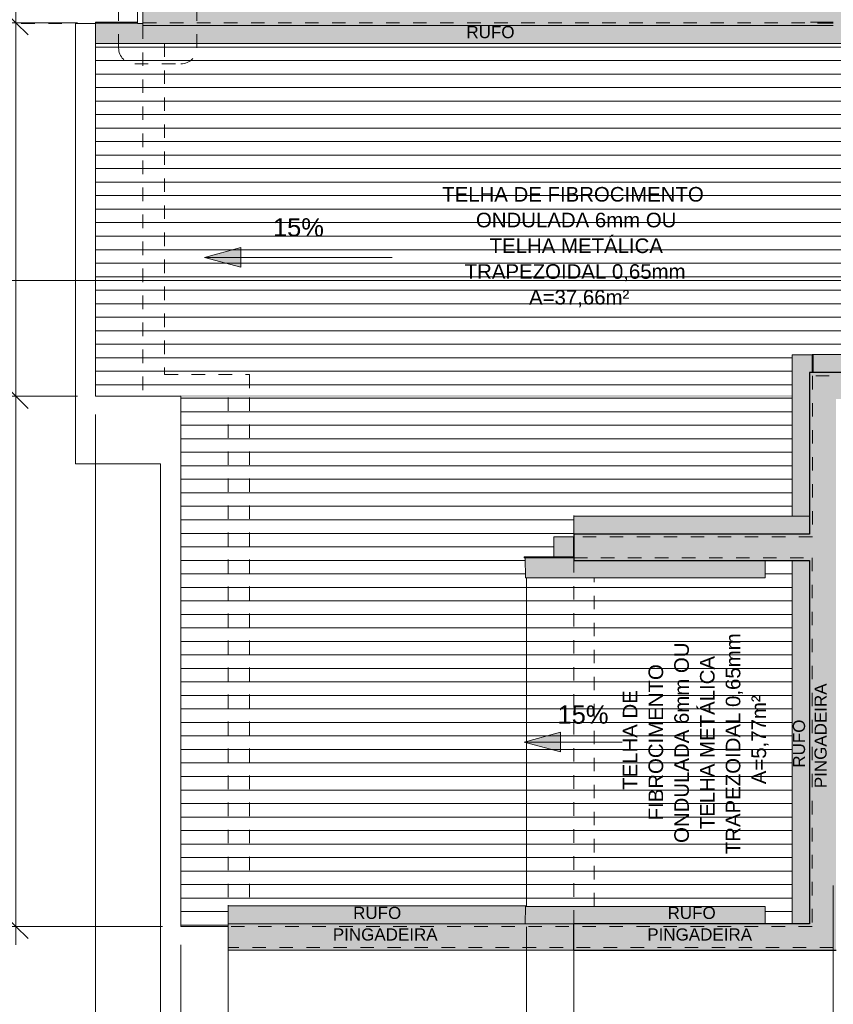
# Model space of a CAD drawing. Header units: metres. Extents: x -15 to 9.9, y -29.4 to -7.5.
# Tile 3 of 59: x -9.2 to -3.2, y -25.7 to -18.4. Entities that reach past the tile are written whole.
import ezdxf

# ---------------------------------------------------------------- set-up
doc = ezdxf.new("R2010")
doc.units = ezdxf.units.M
for name, pattern in [('_Tracejado médio', [0.004, 0.003, -0.001]), ('Projeção', [0.003969, 0.002381, -0.001587]), ('Tracejado 4mm', [0.006, 0.004, -0.002])]:
    doc.linetypes.add(name, pattern=pattern)
for name, color, linetype, lineweight in [('A-ANNO-DIMS', 7, 'Continuous', 9), ('A-ANNO-DIMS-90', 7, 'Continuous', 9), ('A-DETL-GENF', 7, 'Continuous', 5), ('A-FLOR', 7, 'Continuous', 5), ('A-FLOR-OVHD', 7, 'Projeção', 5), ('A-ROOF', 7, 'Continuous', 5), ('A-ROOF-OTLN', 7, 'Continuous', 5), ('A-ROOF-PATT', 7, 'Continuous', 5), ('G-ANNO-DIMS', 7, 'Continuous', 9), ('G-ANNO-TEXT', 7, 'Continuous', 9)]:
    doc.layers.add(name, color=color, linetype=linetype, lineweight=lineweight)
doc.layers.add('A-DETL', color=7, linetype='Continuous', lineweight=5, true_color=0x00a600)
doc.styles.add('Arial', font='arial.ttf', dxfattribs={"height": 0.135})
doc.styles.add('Arial_1', font='arial.ttf', dxfattribs={"height": 0.108})
doc.styles.add('Arial_2', font='arial.ttf', dxfattribs={"height": 0.09})
doc.dimstyles.new('Com_linha__ref__contínua__-_Cor_Vermelha_Arial_1_5mm', dxfattribs={"dimscale": 0.3048, "dimtxt": 0.137735, "dimasz": 0.590551, "dimexe": 0.442913, "dimexo": 0.442913, "dimgap": 0.044291, "dimtad": 1, "dimrnd": 0.01, "dimzin": 0, "dimdsep": 46, "dimtxsty": 'Arial', "dimblk1": 'OBLIQUE', "dimblk2": 'OBLIQUE', "dimsah": 1, "dimcen": 0.09, "dimdle": 0.442913, "dimazin": 0, "dimtfac": 1, "dimtdec": 4, "dimtix": 1, "dimtmove": 0, "dimatfit": 3, "dimfxl": 1, "dimtvp": 1, "dimtolj": 1, "dimtzin": 0, "dimarcsym": 2})
doc.dimstyles.new('Com_linha__ref__contínua__-_Cor_Vermelha_Arial_1_5mm_1', dxfattribs={"dimscale": 0.3048, "dimtxt": 0.137735, "dimasz": 0.590551, "dimexe": 0.442913, "dimexo": 0.442913, "dimgap": 0.044291, "dimtad": 1, "dimrnd": 0.01, "dimzin": 0, "dimdsep": 46, "dimtxsty": 'Arial', "dimblk1": 'OBLIQUE', "dimblk2": 'OBLIQUE', "dimsah": 1, "dimcen": 0.09, "dimdle": 0.442913, "dimazin": 0, "dimtfac": 1, "dimtdec": 4, "dimtix": 1, "dimtmove": 2, "dimatfit": 3, "dimfxl": 1, "dimtvp": 1, "dimtolj": 1, "dimtzin": 0, "dimarcsym": 2})

# ---------------------------------------------------------------- blocks, each defined once
blk = doc.blocks.new('RUFO_1_ - RUFO_1_-1923193-PLANTA DE COBERTURA')
at = {"layer": 'A-ROOF-PATT', "true_color": 0xc0c0c0}
for points in [[(-5.4936, -11.41), (-5.4936, -11.39), (-5.1439, -11.39), (-5.1439, -11.215), (-7.7037, -11.215), (-7.7037, -11.41), (-7.519, -11.41)], [(-0.6436, -15.295), (-0.6436, -11.235), (-0.8436, -11.235), (-0.8436, -15.295), (-0.6636, -15.295)], [(-8.3336, -18.43), (-3.2237, -18.43), (-3.2237, -18.414), (-3.3408, -18.414), (-3.3925, -18.4064), (-3.3829, -18.405), (-3.2237, -18.405), (-3.2237, -18.0851), (-3.3829, -18.0851), (-3.3925, -18.0837), (-3.3408, -18.076), (-3.2237, -18.076), (-3.2237, -18.06), (-8.3336, -18.06), (-8.3336, -18.415)]]:
    blk.add_hatch(color=9, dxfattribs=at).paths.add_polyline_path(points)
at = {"layer": 'A-ROOF'}
for p, q in [((-7.7037, -11.41), (-7.7037, -11.215)), ((-5.1437, -11.215), (-7.7037, -11.215)), ((-0.8436, -11.235), (-0.6436, -11.235)), ((-0.8436, -15.295), (-0.8436, -11.235)), ((-0.6436, -14.3149), (-0.6436, -11.235)), ((-5.4936, -11.41), (-7.7037, -11.41)), ((-8.3336, -18.075), (-8.3336, -18.06)), ((-3.2237, -18.06), (-8.3336, -18.06)), ((-8.3336, -18.43), (-8.3336, -18.415)), ((-3.2237, -18.43), (-8.3336, -18.43))]:
    blk.add_line(p, q, dxfattribs=at)
blk = doc.blocks.new('DIMBLOCK38-PLANTA DE COBERTURA')
at = {"layer": 'A-ANNO-DIMS-90', "color": 242, "true_color": 0xbd2b2e, "transparency": 16777216}
for p, q in [((-8.2037, -28.9326), (-8.2037, -25.5455)), ((-13.9936, -28.9326), (-13.9936, -28.39)), ((-13.9936, -28.9326), (-13.9036, -28.8426)), ((-8.2037, -28.9326), (-8.1137, -28.8426)), ((-14.1286, -28.9326), (-8.2037, -28.9326)), ((-13.9936, -28.9326), (-14.0836, -29.0226)), ((-13.9936, -28.9326), (-13.9936, -29.0676)), ((-8.2037, -28.9326), (-8.2937, -29.0226)), ((-8.2037, -28.9326), (-8.2037, -29.0676))]:
    blk.add_line(p, q, dxfattribs=at)
at = {"layer": 'A-ANNO-DIMS-90', "color": 0, "transparency": 16777216, "insert": (-11.2809, -28.7438), "char_height": 0.135, "width": 0.437362, "attachment_point": 1, "line_spacing_factor": 0.941778, "style": 'Arial'}
blk.add_mtext('5,79', dxfattribs=at)
blk = doc.blocks.new('_Oblique')
at = {"color": 0, "linetype": 'ByBlock', "lineweight": -2}
blk.add_line((-0.5, -0.5), (0.5, 0.5), dxfattribs=at)
blk = doc.blocks.new('DIMBLOCK39-PLANTA DE COBERTURA')
at = {"layer": 'A-ANNO-DIMS-90', "color": 242, "true_color": 0xbd2b2e, "transparency": 16777216}
for p, q in [((-8.2037, -28.9326), (-8.2037, -25.5455)), ((-0.1636, -28.9326), (-0.1636, -28.39)), ((-8.2037, -28.9326), (-8.1137, -28.8426)), ((-0.1636, -28.9326), (-0.0736, -28.8426)), ((-8.2037, -28.9326), (-8.2937, -29.0226)), ((-8.2037, -28.9326), (-0.1636, -28.9326)), ((-8.2037, -28.9326), (-8.2037, -29.0676)), ((-0.1636, -28.9326), (-0.2536, -29.0226)), ((-0.1636, -28.9326), (-0.1636, -29.0676))]:
    blk.add_line(p, q, dxfattribs=at)
at = {"layer": 'A-ANNO-DIMS-90', "color": 0, "transparency": 16777216, "insert": (-3.5412, -28.7438), "char_height": 0.135, "width": 0.437362, "attachment_point": 1, "line_spacing_factor": 0.941778, "style": 'Arial'}
blk.add_mtext('8,04', dxfattribs=at)
blk = doc.blocks.new('DIMBLOCK48-PLANTA DE COBERTURA')
at = {"layer": 'A-ANNO-DIMS-90', "color": 242, "true_color": 0xbd2b2e, "transparency": 16777216}
for p, q in [((-9.2731, -18.275), (-9.2731, -21.175)), ((-9.2731, -18.41), (-9.3631, -18.32)), ((-9.2731, -18.41), (-9.4081, -18.41)), ((-9.2731, -18.41), (-9.1831, -18.5)), ((-9.2731, -18.41), (-8.8186, -18.41)), ((-9.2731, -21.175), (-9.3631, -21.085)), ((-9.2731, -21.175), (-9.4081, -21.175)), ((-9.2731, -21.175), (-9.1831, -21.265)), ((-9.2731, -21.175), (-8.8186, -21.175))]:
    blk.add_line(p, q, dxfattribs=at)
at = {"layer": 'A-ANNO-DIMS-90', "color": 0, "transparency": 16777216, "insert": (-9.4618, -19.9748), "char_height": 0.135, "width": 0.437362, "attachment_point": 1, "rotation": 90, "line_spacing_factor": 0.941778, "style": 'Arial'}
blk.add_mtext('2,77', dxfattribs=at)
blk = doc.blocks.new('DIMBLOCK49-PLANTA DE COBERTURA')
at = {"layer": 'A-ANNO-DIMS-90', "color": 242, "true_color": 0xbd2b2e, "transparency": 16777216}
for p, q in [((-9.2731, -21.175), (-9.3631, -21.085)), ((-9.2731, -21.175), (-9.4081, -21.175)), ((-9.2731, -21.175), (-9.2731, -25.235)), ((-9.2731, -21.175), (-9.1831, -21.265)), ((-9.2731, -21.175), (-8.8186, -21.175)), ((-9.2731, -25.1), (-9.3631, -25.01)), ((-9.2731, -25.1), (-9.4081, -25.1)), ((-9.2731, -25.1), (-9.1831, -25.19)), ((-9.2731, -25.1), (-8.1887, -25.1))]:
    blk.add_line(p, q, dxfattribs=at)
at = {"layer": 'A-ANNO-DIMS-90', "color": 0, "transparency": 16777216, "insert": (-9.4618, -23.3198), "char_height": 0.135, "width": 0.437362, "attachment_point": 1, "rotation": 90, "line_spacing_factor": 0.941778, "style": 'Arial'}
blk.add_mtext('3,93', dxfattribs=at)
blk = doc.blocks.new('DIMBLOCK50-PLANTA DE COBERTURA')
at = {"layer": 'A-ANNO-DIMS-90', "color": 242, "true_color": 0xbd2b2e, "transparency": 16777216}
for p, q in [((-9.6331, -18.275), (-9.6331, -25.235)), ((-9.6331, -18.41), (-9.7231, -18.32)), ((-9.6331, -18.41), (-9.7681, -18.41)), ((-9.6331, -18.41), (-9.5431, -18.5)), ((-9.6331, -18.41), (-8.8186, -18.41)), ((-9.6331, -25.1), (-9.7231, -25.01)), ((-9.6331, -25.1), (-9.7681, -25.1)), ((-9.6331, -25.1), (-9.5431, -25.19)), ((-9.6331, -25.1), (-8.1887, -25.1))]:
    blk.add_line(p, q, dxfattribs=at)
at = {"layer": 'A-ANNO-DIMS-90', "color": 0, "transparency": 16777216, "insert": (-9.8218, -21.9373), "char_height": 0.135, "width": 0.437362, "attachment_point": 1, "rotation": 90, "line_spacing_factor": 0.941778, "style": 'Arial'}
blk.add_mtext('6,69', dxfattribs=at)
blk = doc.blocks.new('DIMBLOCK51-PLANTA DE COBERTURA')
at = {"layer": 'A-ANNO-DIMS-90', "color": 242, "true_color": 0xbd2b2e, "transparency": 16777216}
for p, q in [((-8.0537, -26.0114), (-8.0537, -25.235)), ((-7.7037, -26.0114), (-7.7037, -25.235)), ((-8.0537, -26.0114), (-7.9637, -25.9214)), ((-7.7037, -26.0114), (-7.6137, -25.9214)), ((-8.1887, -26.0114), (-7.7037, -26.0114)), ((-8.0537, -26.0114), (-8.1437, -26.1014)), ((-8.0537, -26.0114), (-8.0537, -26.1464)), ((-7.7037, -26.0114), (-7.7937, -26.1014)), ((-7.7037, -26.0114), (-7.7037, -26.1464))]:
    blk.add_line(p, q, dxfattribs=at)
at = {"layer": 'A-ANNO-DIMS-90', "color": 0, "transparency": 16777216, "insert": (-8.0609, -25.8226), "char_height": 0.135, "width": 0.437362, "attachment_point": 1, "line_spacing_factor": 0.941778, "style": 'Arial'}
blk.add_mtext('0,35', dxfattribs=at)
blk = doc.blocks.new('DIMBLOCK52-PLANTA DE COBERTURA')
at = {"layer": 'A-ANNO-DIMS-90', "color": 242, "true_color": 0xbd2b2e, "transparency": 16777216}
for p, q in [((-5.4936, -26.0114), (-5.4936, -25.1034)), ((-7.7037, -26.0114), (-7.7037, -25.235)), ((-7.7037, -26.0114), (-7.6137, -25.9214)), ((-5.4936, -26.0114), (-5.4036, -25.9214)), ((-7.7037, -26.0114), (-7.7937, -26.1014)), ((-7.7037, -26.0114), (-5.4936, -26.0114)), ((-7.7037, -26.0114), (-7.7037, -26.1464)), ((-5.4936, -26.0114), (-5.5836, -26.1014)), ((-5.4936, -26.0114), (-5.4936, -26.1464))]:
    blk.add_line(p, q, dxfattribs=at)
at = {"layer": 'A-ANNO-DIMS-90', "color": 0, "transparency": 16777216, "insert": (-6.7809, -25.8226), "char_height": 0.135, "width": 0.437362, "attachment_point": 1, "line_spacing_factor": 0.941778, "style": 'Arial'}
blk.add_mtext('2,21', dxfattribs=at)
blk = doc.blocks.new('DIMBLOCK53-PLANTA DE COBERTURA')
at = {"layer": 'A-ANNO-DIMS-90', "color": 242, "true_color": 0xbd2b2e, "transparency": 16777216}
for p, q in [((-5.4936, -26.0114), (-5.4936, -25.1034)), ((-5.1437, -26.0114), (-5.1437, -25.235)), ((-5.4936, -26.0114), (-5.4036, -25.9214)), ((-5.1437, -26.0114), (-5.0537, -25.9214)), ((-5.4936, -26.0114), (-5.5836, -26.1014)), ((-5.4936, -26.0114), (-5.1437, -26.0114)), ((-5.4936, -26.0114), (-5.4936, -26.1464)), ((-5.1437, -26.0114), (-5.2337, -26.1014)), ((-5.1437, -26.0114), (-5.1437, -26.1464))]:
    blk.add_line(p, q, dxfattribs=at)
at = {"layer": 'A-ANNO-DIMS-90', "color": 0, "transparency": 16777216, "insert": (-5.5009, -25.8226), "char_height": 0.135, "width": 0.437362, "attachment_point": 1, "line_spacing_factor": 0.941778, "style": 'Arial'}
blk.add_mtext('0,35', dxfattribs=at)
blk = doc.blocks.new('DIMBLOCK54-PLANTA DE COBERTURA')
at = {"layer": 'A-ANNO-DIMS-90', "color": 242, "true_color": 0xbd2b2e, "transparency": 16777216}
for p, q in [((-3.2237, -26.0114), (-3.2237, -24.7974)), ((-5.1437, -26.0114), (-5.1437, -25.235)), ((-5.1437, -26.0114), (-5.0537, -25.9214)), ((-3.2237, -26.0114), (-3.1337, -25.9214)), ((-5.1437, -26.0114), (-5.2337, -26.1014)), ((-5.1437, -26.0114), (-3.2237, -26.0114)), ((-5.1437, -26.0114), (-5.1437, -26.1464)), ((-3.2237, -26.0114), (-3.3137, -26.1014)), ((-3.2237, -26.0114), (-3.2237, -26.1464))]:
    blk.add_line(p, q, dxfattribs=at)
at = {"layer": 'A-ANNO-DIMS-90', "color": 0, "transparency": 16777216, "insert": (-4.3659, -25.8226), "char_height": 0.135, "width": 0.437362, "attachment_point": 1, "line_spacing_factor": 0.941778, "style": 'Arial'}
blk.add_mtext('1,92', dxfattribs=at)
blk = doc.blocks.new('DIMBLOCK55-PLANTA DE COBERTURA')
at = {"layer": 'A-ANNO-DIMS-90', "color": 242, "true_color": 0xbd2b2e, "transparency": 16777216}
for p, q in [((-3.2237, -26.0114), (-3.2237, -24.7974)), ((-0.8236, -26.0114), (-0.8236, -25.74)), ((-3.2237, -26.0114), (-3.1337, -25.9214)), ((-0.8236, -26.0114), (-0.7336, -25.9214)), ((-3.2237, -26.0114), (-3.3137, -26.1014)), ((-3.2237, -26.0114), (-0.6886, -26.0114)), ((-3.2237, -26.0114), (-3.2237, -26.1464)), ((-0.8236, -26.0114), (-0.9136, -26.1014)), ((-0.8236, -26.0114), (-0.8236, -26.1464))]:
    blk.add_line(p, q, dxfattribs=at)
at = {"layer": 'A-ANNO-DIMS-90', "color": 0, "transparency": 16777216, "insert": (-2.2059, -25.8226), "char_height": 0.135, "width": 0.437362, "attachment_point": 1, "line_spacing_factor": 0.941778, "style": 'Arial'}
blk.add_mtext('2,40', dxfattribs=at)
blk = doc.blocks.new('DIMBLOCK56-PLANTA DE COBERTURA')
at = {"layer": 'A-ANNO-DIMS-90', "color": 242, "true_color": 0xbd2b2e, "transparency": 16777216}
for p, q in [((-8.0537, -26.2114), (-8.0537, -25.235)), ((-5.1437, -26.2114), (-5.1437, -25.235)), ((-8.0537, -26.2114), (-7.9637, -26.1214)), ((-5.1437, -26.2114), (-5.0537, -26.1214)), ((-8.1887, -26.2114), (-5.1437, -26.2114)), ((-8.0537, -26.2114), (-8.1437, -26.3014)), ((-8.0537, -26.2114), (-8.0537, -26.3464)), ((-5.1437, -26.2114), (-5.2337, -26.3014)), ((-5.1437, -26.2114), (-5.1437, -26.3464))]:
    blk.add_line(p, q, dxfattribs=at)
at = {"layer": 'A-ANNO-DIMS-90', "color": 0, "transparency": 16777216, "insert": (-6.7809, -26.0226), "char_height": 0.135, "width": 0.437362, "attachment_point": 1, "line_spacing_factor": 0.941778, "style": 'Arial'}
blk.add_mtext('2,91', dxfattribs=at)
blk = doc.blocks.new('DIMBLOCK57-PLANTA DE COBERTURA')
at = {"layer": 'A-ANNO-DIMS-90', "color": 242, "true_color": 0xbd2b2e, "transparency": 16777216}
for p, q in [((-3.2237, -26.2114), (-3.2237, -25.1034)), ((-5.1437, -26.2114), (-5.1437, -25.235)), ((-5.1437, -26.2114), (-5.0537, -26.1214)), ((-3.2237, -26.2114), (-3.1337, -26.1214)), ((-5.1437, -26.2114), (-5.2337, -26.3014)), ((-5.1437, -26.2114), (-3.2237, -26.2114)), ((-5.1437, -26.2114), (-5.1437, -26.3464)), ((-3.2237, -26.2114), (-3.3137, -26.3014)), ((-3.2237, -26.2114), (-3.2237, -26.3464))]:
    blk.add_line(p, q, dxfattribs=at)
at = {"layer": 'A-ANNO-DIMS-90', "color": 0, "transparency": 16777216, "insert": (-4.3659, -26.0226), "char_height": 0.135, "width": 0.437362, "attachment_point": 1, "line_spacing_factor": 0.941778, "style": 'Arial'}
blk.add_mtext('1,92', dxfattribs=at)
blk = doc.blocks.new('DIMBLOCK58-PLANTA DE COBERTURA')
at = {"layer": 'A-ANNO-DIMS-90', "color": 242, "true_color": 0xbd2b2e, "transparency": 16777216}
for p, q in [((-3.2237, -26.2114), (-3.2237, -25.1034)), ((-0.6636, -26.2114), (-0.6636, -25.39)), ((-3.2237, -26.2114), (-3.1337, -26.1214)), ((-0.6636, -26.2114), (-0.5736, -26.1214)), ((-3.2237, -26.2114), (-3.3137, -26.3014)), ((-3.2237, -26.2114), (-0.5286, -26.2114)), ((-3.2237, -26.2114), (-3.2237, -26.3464)), ((-0.6636, -26.2114), (-0.7536, -26.3014)), ((-0.6636, -26.2114), (-0.6636, -26.3464))]:
    blk.add_line(p, q, dxfattribs=at)
at = {"layer": 'A-ANNO-DIMS-90', "color": 0, "transparency": 16777216, "insert": (-2.1259, -26.0226), "char_height": 0.135, "width": 0.437362, "attachment_point": 1, "line_spacing_factor": 0.941778, "style": 'Arial'}
blk.add_mtext('2,56', dxfattribs=at)
blk = doc.blocks.new('DIMBLOCK59-PLANTA DE COBERTURA')
at = {"layer": 'A-ANNO-DIMS-90', "color": 242, "true_color": 0xbd2b2e, "transparency": 16777216}
for p, q in [((-8.6836, -26.4114), (-8.6836, -21.31)), ((-8.0537, -26.4114), (-8.0537, -25.235)), ((-8.6836, -26.4114), (-8.5936, -26.3214)), ((-8.0537, -26.4114), (-7.9637, -26.3214)), ((-8.8186, -26.4114), (-8.0537, -26.4114)), ((-8.6836, -26.4114), (-8.7736, -26.5014)), ((-8.6836, -26.4114), (-8.6836, -26.5464)), ((-8.0537, -26.4114), (-8.1437, -26.5014)), ((-8.0537, -26.4114), (-8.0537, -26.5464))]:
    blk.add_line(p, q, dxfattribs=at)
at = {"layer": 'A-ANNO-DIMS-90', "color": 0, "transparency": 16777216, "insert": (-8.5509, -26.2226), "char_height": 0.135, "width": 0.437362, "attachment_point": 1, "line_spacing_factor": 0.941778, "style": 'Arial'}
blk.add_mtext('0,63', dxfattribs=at)
blk = doc.blocks.new('DIMBLOCK60-PLANTA DE COBERTURA')
at = {"layer": 'A-ANNO-DIMS-90', "color": 242, "true_color": 0xbd2b2e, "transparency": 16777216}
for p, q in [((-0.6636, -26.4114), (-0.6636, -24.9202)), ((-8.0537, -26.4114), (-8.0537, -25.235)), ((-8.0537, -26.4114), (-7.9637, -26.3214)), ((-0.6636, -26.4114), (-0.5736, -26.3214)), ((-8.0537, -26.4114), (-8.1437, -26.5014)), ((-8.0537, -26.4114), (-0.6636, -26.4114)), ((-8.0537, -26.4114), (-8.0537, -26.5464)), ((-0.6636, -26.4114), (-0.7536, -26.5014)), ((-0.6636, -26.4114), (-0.6636, -26.5464))]:
    blk.add_line(p, q, dxfattribs=at)
at = {"layer": 'A-ANNO-DIMS-90', "color": 0, "transparency": 16777216, "insert": (-4.5409, -26.2226), "char_height": 0.135, "width": 0.437362, "attachment_point": 1, "line_spacing_factor": 0.941778, "style": 'Arial'}
blk.add_mtext('7,39', dxfattribs=at)
blk = doc.blocks.new('DIMBLOCK62-PLANTA DE COBERTURA')
at = {"layer": 'A-ANNO-DIMS-90', "color": 242, "true_color": 0xbd2b2e, "transparency": 16777216}
for p, q in [((-8.6836, -26.6114), (-8.6836, -21.31)), ((-13.9936, -26.6114), (-13.9936, -26.4764)), ((-13.9936, -26.6114), (-13.9036, -26.5214)), ((-8.6836, -26.6114), (-8.5936, -26.5214)), ((-14.1286, -26.6114), (-8.6836, -26.6114)), ((-13.9936, -26.6114), (-14.0836, -26.7014)), ((-13.9936, -26.6114), (-13.9936, -26.6191)), ((-8.6836, -26.6114), (-8.7736, -26.7014)), ((-8.6836, -26.6114), (-8.6836, -26.7464))]:
    blk.add_line(p, q, dxfattribs=at)
at = {"layer": 'A-ANNO-DIMS-90', "color": 0, "transparency": 16777216, "insert": (-11.5208, -26.4226), "char_height": 0.135, "width": 0.437362, "attachment_point": 1, "line_spacing_factor": 0.941778, "style": 'Arial'}
blk.add_mtext('5,31', dxfattribs=at)
blk = doc.blocks.new('DIMBLOCK63-PLANTA DE COBERTURA')
at = {"layer": 'A-ANNO-DIMS-90', "color": 242, "true_color": 0xbd2b2e, "transparency": 16777216}
for p, q in [((-8.6836, -26.6114), (-8.6836, -21.31)), ((0.5064, -26.6114), (0.5064, -22.81)), ((-8.6836, -26.6114), (-8.5936, -26.5214)), ((0.5064, -26.6114), (0.5964, -26.5214)), ((-8.6836, -26.6114), (-8.7736, -26.7014)), ((-8.6836, -26.6114), (0.5064, -26.6114)), ((-8.6836, -26.6114), (-8.6836, -26.7464)), ((0.5064, -26.6114), (0.4164, -26.7014)), ((0.5064, -26.6114), (0.5064, -26.7464))]:
    blk.add_line(p, q, dxfattribs=at)
at = {"layer": 'A-ANNO-DIMS-90', "color": 0, "transparency": 16777216, "insert": (-4.2708, -26.4226), "char_height": 0.135, "width": 0.437362, "attachment_point": 1, "line_spacing_factor": 0.941778, "style": 'Arial'}
blk.add_mtext('9,19', dxfattribs=at)

msp = doc.modelspace()

# ---------------------------------------------------------------- hatches: boundary and pattern name
at = {"layer": 'A-DETL-GENF', "true_color": 0xc0c0c0}
for points in [[(-3.8852, -25.275), (-3.2037, -25.275), (-3.2037, -21.195), (0.5264, -21.195), (0.5264, -18.415), (0.5063, -18.415), (0.5063, -18.075), (0.5264, -18.075), (0.5264, -15.295), (-3.2037, -15.295), (-3.2037, -11.215), (-5.1437, -11.215), (-5.1437, -11.41), (-3.3987, -11.41), (-3.3987, -14.0999), (-5.1437, -14.0999), (-5.1437, -14.2949), (-3.3987, -14.2949), (-3.3987, -15.49), (0.3314, -15.49), (0.3314, -18.06), (-3.2237, -18.06), (-3.2237, -18.43), (0.3314, -18.43), (0.3314, -21), (-3.3987, -21), (-3.3987, -22.1951), (-5.1437, -22.1951), (-5.1437, -22.3901), (-3.3987, -22.3901), (-3.3987, -25.08), (-5.1437, -25.08), (-5.1437, -25.275)], [(-7.7037, -25.275), (-5.1437, -25.275), (-5.1437, -25.08), (-7.7037, -25.08), (-7.7037, -25.1)]]:
    msp.add_hatch(color=9, dxfattribs=at).paths.add_polyline_path(points)
at = {"layer": 'A-DETL-GENF', "true_color": 0xff8040}
h = msp.add_hatch(dxfattribs=at)
h.set_pattern_fill('FP_9', color=11, style=0, pattern_type=2)
h.set_pattern_definition([(45, (0, 0), (-0.0954594, 0.0954594), [])])
h.paths.add_polyline_path([(-8.3336, -18.415), (-8.3336, -18.075), (-8.3744, -18.076), (-8.3744, -18.415)])
at = {"layer": 'A-DETL-GENF', "true_color": 0xffffff}
msp.add_hatch(color=7, dxfattribs=at).paths.add_polyline_path([(-3.8852, -21.1836), (-3.5273, -21.1836), (-3.5273, -21.165), (-8.0537, -21.165), (-8.0529, -21.1836), (-4.6715, -21.1836)])
at = {"layer": 'A-ROOF-PATT', "true_color": 0x919191}
h = msp.add_hatch(color=252, dxfattribs=at)
h.paths.add_polyline_path([(-8.3744, -18.4064), (-8.3744, -18.405), (-8.6836, -18.405), (-8.6836, -18.4064), (-8.6033, -18.4064)])
h.paths.add_polyline_path([(-3.2237, -18.4064), (-3.2237, -18.405), (-3.3829, -18.405), (-3.3925, -18.4064)])
h = msp.add_hatch(color=252, dxfattribs=at)
h.paths.add_polyline_path([(-3.2237, -18.414), (-3.2237, -18.4064), (-3.3925, -18.4064), (-3.3408, -18.414)])
h.paths.add_polyline_path([(-8.6827, -18.414), (-8.3744, -18.414), (-8.3744, -18.4064), (-8.6836, -18.4064), (-8.6836, -18.414)])
for points in [[(-8.6836, -18.5629), (0.3314, -18.5629), (0.3314, -18.43), (-8.3336, -18.43), (-8.3336, -18.415), (-8.6836, -18.414)], [(-8.6479, -18.5669), (0.2028, -18.5669), (0.2028, -18.5649), (0.3314, -18.5649), (0.3314, -18.5629), (-8.6836, -18.5629), (-8.6836, -18.5669)], [(-3.3987, -22.0603), (-3.3987, -21), (-3.3807, -21), (-3.3807, -20.868), (-3.5273, -20.868), (-3.5273, -22.0603), (-3.492, -22.0603)], [(-3.3807, -21), (-3.373, -21), (-3.373, -20.868), (-3.3807, -20.868)], [(-3.1603, -20.8672), (0.3314, -20.8672), (0.3314, -20.8652), (0.2028, -20.8652), (0.2028, -20.8632), (-3.3787, -20.8632), (-3.3787, -20.8672), (-3.2037, -20.8672)], [(-3.3716, -21), (-3.3716, -20.868), (-3.373, -20.868), (-3.373, -21)], [(-3.1657, -21), (0.3314, -21), (0.3314, -20.8672), (-3.3716, -20.868), (-3.3716, -21), (-3.2037, -21)], [(-4.8843, -22.0623), (-3.3987, -22.0623), (-3.3987, -22.0603), (-3.5273, -22.0603), (-3.5273, -22.0583), (-5.1437, -22.0583), (-5.1437, -22.0623)], [(-5.1097, -22.1951), (-3.3987, -22.1951), (-3.3987, -22.0623), (-5.1437, -22.0623), (-5.1437, -22.1951)], [(-5.2923, -22.3631), (-5.1457, -22.3631), (-5.1457, -22.2151), (-5.2923, -22.2151)], [(-5.1437, -22.3631), (-5.1437, -22.2151), (-5.1457, -22.2151), (-5.1457, -22.3631)], [(-5.5128, -22.3645), (-5.1437, -22.3645), (-5.1437, -22.3631), (-5.5126, -22.3631)], [(-5.283, -22.3721), (-5.1437, -22.3721), (-5.1437, -22.3645), (-5.5128, -22.3645), (-5.5117, -22.3721), (-5.4579, -22.3721)], [(-5.501, -22.5188), (-3.7283, -22.5188), (-3.7283, -22.3901), (-5.1437, -22.3901), (-5.1437, -22.3721), (-5.5042, -22.3721), (-5.5029, -22.4315)], [(-3.3987, -25.08), (-3.3987, -22.3901), (-3.5273, -22.3901), (-3.5273, -25.08)], [(-5.5042, -24.9472), (-5.4936, -24.9472), (-5.4936, -24.9432), (-7.7037, -24.9432), (-7.7037, -24.9472), (-7.3002, -24.9472)], [(-7.7037, -25.08), (-5.5038, -25.08), (-5.501, -24.9514), (-5.4936, -24.9514), (-5.4936, -24.9472), (-7.7037, -24.9472)], [(-5.4936, -25.08), (-3.7283, -25.08), (-3.7283, -24.9514), (-5.501, -24.9514), (-5.5038, -25.08)]]:
    msp.add_hatch(color=252, dxfattribs=at).paths.add_polyline_path(points)
at = {"layer": 'A-ROOF-PATT', "true_color": 0x787878}
h = msp.add_hatch(dxfattribs=at)
h.set_pattern_fill('FP_6', color=8, style=0, pattern_type=2)
h.set_pattern_definition([(0, (-0.21531, -36.49), (0, 0.1), [])])
h.paths.add_polyline_path([(-8.6033, -21.175), (-8.0537, -21.175), (-8.0537, -21.165), (-3.5273, -21.165), (-3.5273, -20.868), (-3.3787, -20.8672), (-3.3787, -20.8632), (0.2028, -20.8632), (0.2028, -18.5669), (-8.6836, -18.5669), (-8.6836, -21.175)])
h = msp.add_hatch(dxfattribs=at)
h.set_pattern_fill('FP_5', color=8, style=0, pattern_type=2)
h.set_pattern_definition([(0, (-0.21539, -36.49), (0, 0.1), [])])
h.paths.add_polyline_path([(-7.7037, -25.1), (-7.7037, -24.9432), (-5.4936, -24.9432), (-5.4936, -22.5188), (-5.501, -22.5188), (-5.5042, -22.3721), (-5.5117, -22.3721), (-5.5126, -22.3631), (-5.2923, -22.3631), (-5.2923, -22.2151), (-5.1437, -22.2151), (-5.1437, -22.0583), (-3.5273, -22.0583), (-3.5273, -21.1836), (-8.0537, -21.1836), (-8.0537, -25.1)])
h = msp.add_hatch(dxfattribs=at)
h.set_pattern_fill('FP_8', color=8, style=0, pattern_type=2)
h.set_pattern_definition([(0, (-0.42384, -36.49), (0, 0.1), [])])
h.paths.add_polyline_path([(-3.5273, -25.08), (-3.5273, -22.3901), (-3.7283, -22.3901), (-3.7283, -22.5188), (-5.4936, -22.5188), (-5.4936, -24.9514), (-3.7283, -24.9514), (-3.7283, -25.08)])
at = {"layer": 'G-ANNO-DIMS'}
for points in [[(-7.8783, -20.1469), (-7.6083, -20.2192), (-7.6083, -20.0745)], [(-5.5128, -23.735), (-5.2428, -23.8073), (-5.2428, -23.6626)]]:
    msp.add_hatch(color=256, dxfattribs=at).paths.add_polyline_path(points)

# ---------------------------------------------------------------- linework, layer by layer
at = {"layer": 'A-DETL', "color": 30, "linetype": '_Tracejado médio', "lineweight": 9, "true_color": 0xff8000}
for p, q in [((-8.5136, -17.895), (-8.5136, -18.595)), ((-7.9336, -18.595), (-7.9336, -17.895)), ((-8.3936, -18.715), (-8.0536, -18.715))]:
    msp.add_line(p, q, dxfattribs=at)
at = {"layer": 'A-DETL', "color": 30, "true_color": 0xff8000}
for p, q in [((-8.3744, -18.075), (-8.3744, -18.415)), ((-8.3336, -18.415), (-8.3336, -18.075)), ((-8.3744, -18.415), (-8.3336, -18.415)), ((-10.0506, -20.3182), (0.1294, -20.3182))]:
    msp.add_line(p, q, dxfattribs=at)
at = {"layer": 'A-DETL', "color": 7, "linetype": 'Tracejado 4mm'}
for p, q in [((-8.3336, -18.41), (0.3514, -18.41)), ((0.3464, -21.0251), (-3.3787, -21.0251)), ((-3.3787, -21.0251), (-3.3787, -22.2151)), ((-3.3787, -22.2151), (-5.1366, -22.2151)), ((-5.1437, -22.3701), (-3.3807, -22.3701)), ((-3.3807, -22.3701), (-3.3807, -25.1)), ((-3.3807, -25.1), (-7.7037, -25.1)), ((-3.2237, -25.255), (-7.7037, -25.255))]:
    msp.add_line(p, q, dxfattribs=at)
at = {"layer": 'A-DETL', "color": 7, "lineweight": 30}
for p, q in [((0.3314, -21), (-3.3987, -21)), ((-3.3987, -21), (-3.3987, -22.1951)), ((-3.3987, -22.1951), (-5.1437, -22.1951)), ((-5.1437, -22.1951), (-5.1437, -22.3901)), ((-5.1437, -22.3901), (-3.3987, -22.3901)), ((-3.3987, -22.3901), (-3.3987, -25.08)), ((-3.3987, -25.08), (-5.1437, -25.08)), ((-5.1437, -25.275), (-5.1437, -25.08)), ((-5.1437, -25.275), (-3.2037, -25.275))]:
    msp.add_line(p, q, dxfattribs=at)
at = {"layer": 'A-DETL', "color": 7}
for p, q in [((-8.0537, -21.175), (-8.0537, -21.1836)), ((-3.5273, -21.1836), (-3.5273, -21.165))]:
    msp.add_line(p, q, dxfattribs=at)
at = {"layer": 'A-DETL', "color": 7, "lineweight": 9}
for p, q in [((-5.1437, -25.08), (-7.7037, -25.08)), ((-7.7037, -25.08), (-7.7037, -25.275)), ((-7.7037, -25.275), (-5.1437, -25.275))]:
    msp.add_line(p, q, dxfattribs=at)
at = {"layer": 'A-DETL', "color": 30, "linetype": '_Tracejado médio', "lineweight": 9, "true_color": 0xff8000}
for centre, start, end in [((-8.3936, -18.595), 180, 270), ((-8.0536, -18.595), 270, 0)]:
    msp.add_arc(centre, 0.12, start, end, dxfattribs=at)
at = {"layer": 'A-FLOR', "color": 253, "true_color": 0xa3a3a3}
for p, q in [((-8.6836, -18.415), (-8.8336, -18.415)), ((-8.8336, -18.415), (-8.8336, -21.675)), ((-8.8336, -21.675), (-8.2037, -21.675)), ((-8.2037, -21.675), (-8.2037, -25.755))]:
    msp.add_line(p, q, dxfattribs=at)
at = {"layer": 'A-FLOR-OVHD'}
for p, q in [((-13.8336, -18.415), (-8.8336, -18.415)), ((-8.3336, -18.43), (-8.3336, -21.175)), ((-8.1736, -18.5629), (-8.1736, -21.015)), ((-8.1736, -21.015), (-7.5437, -21.015)), ((-7.5437, -21.015), (-7.5437, -21.165)), ((-7.7037, -21.1836), (-7.7037, -25.08)), ((-7.5437, -21.1836), (-7.5437, -24.9472)), ((-5.1437, -25.08), (-5.1437, -22.3901)), ((-4.9937, -24.9514), (-4.9937, -22.5188))]:
    msp.add_line(p, q, dxfattribs=at)
at = {"layer": 'A-ROOF'}
for p, q in [((-8.6836, -18.5669), (-8.6836, -21.175)), ((-8.6836, -21.175), (-8.0537, -21.175)), ((-8.0537, -21.1836), (-8.0537, -25.1)), ((-5.4936, -22.5188), (-5.4936, -24.9514)), ((-8.0537, -25.1), (-7.7037, -25.1))]:
    msp.add_line(p, q, dxfattribs=at)
at = {"layer": 'A-ROOF-OTLN'}
for p, q in [((-8.6836, -18.5669), (-8.6836, -18.405)), ((-8.6836, -18.405), (-8.3744, -18.405)), ((-8.6836, -18.4064), (-8.3744, -18.4064)), ((-8.6836, -18.414), (-8.3744, -18.414)), ((-3.3925, -18.4064), (-3.2237, -18.4064)), ((-3.3829, -18.405), (-3.2237, -18.405)), ((-3.3408, -18.414), (-3.2237, -18.414)), ((-8.6836, -18.5629), (0.3314, -18.5629)), ((-3.5273, -20.868), (-3.3716, -20.868)), ((-3.5273, -20.868), (-3.5273, -21.165)), ((-3.3807, -20.868), (-3.3807, -21)), ((-3.3787, -20.8672), (-3.3787, -20.8632)), ((0.3314, -20.8672), (-3.3787, -20.8672)), ((-3.373, -20.868), (-3.373, -21)), ((-3.3716, -20.868), (-3.3716, -21)), ((-3.5273, -21.1836), (-3.5273, -22.0603)), ((-5.1437, -22.1951), (-5.1437, -22.0583)), ((-3.3987, -22.0623), (-5.1437, -22.0623)), ((-5.2923, -22.2151), (-5.1437, -22.2151)), ((-5.2923, -22.2151), (-5.2923, -22.3631)), ((-5.1457, -22.2151), (-5.1457, -22.3631)), ((-5.5128, -22.3645), (-5.5126, -22.3631)), ((-5.5117, -22.3721), (-5.5128, -22.3645)), ((-5.5128, -22.3645), (-5.1437, -22.3645)), ((-5.5126, -22.3631), (-5.1437, -22.3631)), ((-5.5117, -22.3721), (-5.1437, -22.3721)), ((-5.501, -22.5188), (-5.5042, -22.3721)), ((-3.7283, -22.3901), (-3.7283, -22.5188)), ((-3.5273, -22.3901), (-3.5273, -25.08)), ((-5.501, -22.5188), (-3.7283, -22.5188)), ((-7.7037, -25.08), (-7.7037, -24.9432)), ((-5.4936, -24.9472), (-7.7037, -24.9472)), ((-5.5038, -25.08), (-5.501, -24.9514)), ((-3.7283, -24.9514), (-5.501, -24.9514)), ((-3.7283, -24.9514), (-3.7283, -25.08))]:
    msp.add_line(p, q, dxfattribs=at)
at = {"layer": 'G-ANNO-DIMS'}
for p, q in [((-7.6083, -20.0745), (-7.8783, -20.1469)), ((-7.6083, -20.2192), (-7.6083, -20.0745)), ((-7.8783, -20.1469), (-7.6083, -20.2192)), ((-6.4886, -20.1469), (-7.8783, -20.1469)), ((-5.2428, -23.6626), (-5.5128, -23.735)), ((-5.2428, -23.8073), (-5.2428, -23.6626)), ((-5.5128, -23.735), (-5.2428, -23.8073)), ((-4.7853, -23.735), (-5.5128, -23.735))]:
    msp.add_line(p, q, dxfattribs=at)

# ---------------------------------------------------------------- block references
at = {"layer": 'A-ROOF'}
msp.add_blockref('RUFO_1_ - RUFO_1_-1923193-PLANTA DE COBERTURA', (0, 0), dxfattribs=at)

# ---------------------------------------------------------------- texts
at = {"layer": 'G-ANNO-DIMS', "char_height": 0.135, "width": 0.451209, "attachment_point": 1, "line_spacing_factor": 0.941778, "style": 'Arial'}
for insert in [(-7.3714, -19.8573), (-5.2649, -23.4641)]:
    msp.add_mtext('15%', dxfattribs=dict(at, insert=insert))
at = {"layer": 'G-ANNO-TEXT', "attachment_point": 1}
for s, insert, char_height, width, style in [('RUFO', (-5.9393, -18.4343), 0.09, 0.418481, 'Arial_2'), ('TELHA DE FIBROCIMENTO ', (-6.1186, -19.626), 0.108, 2.525316, 'Arial_1'), ('ONDULADA 6mm OU ', (-5.8686, -19.8165), 0.108, 1.969746, 'Arial_1'), ('TELHA METÁLICA ', (-5.7674, -20.007), 0.108, 1.717215, 'Arial_1'), ('TRAPEZOIDAL 0,65mm', (-5.9519, -20.1975), 0.108, 2.11405, 'Arial_1'), ('A=37,66m²', (-5.4757, -20.388), 0.108, 0.95962, 'Arial_1'), ('RUFO', (-6.7777, -24.9543), 0.09, 0.418481, 'Arial_2'), ('RUFO', (-4.4503, -24.9543), 0.09, 0.418481, 'Arial_2'), ('PINGADEIRA', (-6.928, -25.1143), 0.09, 0.909114, 'Arial_2'), ('PINGADEIRA', (-4.6005, -25.1143), 0.09, 0.909114, 'Arial_2')]:
    msp.add_mtext(s, dxfattribs=dict(at, insert=insert, char_height=char_height, width=width, style=style))
at = {"layer": 'G-ANNO-TEXT', "attachment_point": 1, "rotation": 90}
for s, insert, char_height, width, style in [('TRAPEZOIDAL 0,65mm', (-4.0198, -24.5651), 0.108, 2.11405, 'Arial_1'), ('ONDULADA 6mm OU ', (-4.4008, -24.4818), 0.108, 1.969746, 'Arial_1'), ('TELHA METÁLICA ', (-4.2103, -24.3806), 0.108, 1.717215, 'Arial_1'), ('FIBROCIMENTO ', (-4.5913, -24.3151), 0.108, 1.565696, 'Arial_1'), ('PINGADEIRA', (-3.3628, -24.0764), 0.09, 0.909114, 'Arial_2'), ('TELHA DE ', (-4.7818, -24.0889), 0.108, 1.010126, 'Arial_1'), ('A=5,77m²', (-3.8293, -24.0472), 0.108, 0.851392, 'Arial_1'), ('RUFO', (-3.5228, -23.9246), 0.09, 0.418481, 'Arial_2')]:
    msp.add_mtext(s, dxfattribs=dict(at, insert=insert, char_height=char_height, width=width, style=style))

# ---------------------------------------------------------------- dimensions: what is measured, and where the dimension line sits
at = {"layer": 'A-ANNO-DIMS', "color": 242, "true_color": 0xbd2b2e}
for base, p1, p2, override, picture, middle in [((-9.6331, -25.1), (-8.6836, -18.41), (-8.0537, -25.1), {"dimpost": '<>', "dimfxl": 6.719589}, 'DIMBLOCK50-PLANTA DE COBERTURA', (-9.7155, -21.755)), ((-9.2730638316, -21.1750415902), (-8.6835881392, -18.4100415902), (-8.6835881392, -21.1750415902), {"dimpost": '<>', "dimfxl": 2.765}, 'DIMBLOCK48-PLANTA DE COBERTURA', (-9.3543400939, -19.7925415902)), ((-9.2730638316, -25.1000415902), (-8.6835881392, -21.1750415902), (-8.0536881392, -25.1000415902), {"dimpost": '<>', "dimfxl": 3.975223}, 'DIMBLOCK49-PLANTA DE COBERTURA', (-9.355537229, -23.1375415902))]:
    dim = msp.add_linear_dim(base=base, p1=p1, p2=p2, angle=90, dimstyle='Com_linha__ref__contínua__-_Cor_Vermelha_Arial_1_5mm', override=override, dxfattribs=at)
    dim.commit()
    dim.dimension.update_dxf_attribs({"geometry": picture, "text_midpoint": middle})
for base, p1, p2, override, picture, middle in [((-8.6836, -26.6114), (-13.9936, -26.4841), (-8.6836, -21.175), {"dimpost": '<>', "dimfxl": 7.508796}, 'DIMBLOCK62-PLANTA DE COBERTURA', (-11.3386, -26.5289)), ((-8.0537, -26.4114), (-8.6836, -21.175), (-8.0537, -25.1), {"dimpost": '<>', "dimfxl": 3.975223}, 'DIMBLOCK59-PLANTA DE COBERTURA', (-8.3686, -26.3289)), ((0.5064, -26.6114), (-8.6836, -21.175), (0.5064, -22.675), {"dimpost": '<>', "dimfxl": 9.311611}, 'DIMBLOCK63-PLANTA DE COBERTURA', (-4.0886, -26.5289)), ((-3.2237, -26.0114), (-5.1437, -25.1), (-3.2237, -24.6624), {"dimpost": '<>', "dimfxl": 1.96924}, 'DIMBLOCK54-PLANTA DE COBERTURA', (-4.1837, -25.9289)), ((-0.8236, -26.0114), (-3.2237, -24.6624), (-0.8236, -25.605), {"dimpost": '<>', "dimfxl": 2.578566}, 'DIMBLOCK55-PLANTA DE COBERTURA', (-2.0236, -25.9289)), ((-0.6636, -26.4114), (-8.0537, -25.1), (-0.6636, -24.7852), {"dimpost": '<>', "dimfxl": 7.396802}, 'DIMBLOCK60-PLANTA DE COBERTURA', (-4.3586, -26.3289)), ((-5.4936, -26.0114), (-7.7037, -25.1), (-5.4936, -24.9684), {"dimpost": '<>', "dimfxl": 2.214015}, 'DIMBLOCK52-PLANTA DE COBERTURA', (-6.5986, -25.9301)), ((-5.1437, -26.0114), (-5.4936, -24.9684), (-5.1437, -25.1), {"dimpost": '<>', "dimfxl": 0.373834}, 'DIMBLOCK53-PLANTA DE COBERTURA', (-5.3186, -25.9289)), ((-3.2237, -26.2114), (-5.1437, -25.1), (-3.2237, -24.9684), {"dimpost": '<>', "dimfxl": 1.924506}, 'DIMBLOCK57-PLANTA DE COBERTURA', (-4.1837, -26.1289)), ((-0.6636, -26.2114), (-3.2237, -24.9684), (-0.6636, -25.255), {"dimpost": '<>', "dimfxl": 2.576094}, 'DIMBLOCK58-PLANTA DE COBERTURA', (-1.9436, -26.1289)), ((-7.7037, -26.0114), (-8.0537, -25.1), (-7.7037, -25.1), {"dimpost": '<>', "dimfxl": 0.35}, 'DIMBLOCK51-PLANTA DE COBERTURA', (-7.8787, -25.9289)), ((-5.1437, -26.2114), (-8.0537, -25.1), (-5.1437, -25.1), {"dimpost": '<>', "dimfxl": 2.91}, 'DIMBLOCK56-PLANTA DE COBERTURA', (-6.5987, -26.1289)), ((-8.2037, -28.9326), (-13.9936, -28.255), (-8.2037, -25.4105), {"dimpost": '<>', "dimfxl": 6.45093}, 'DIMBLOCK38-PLANTA DE COBERTURA', (-11.0986, -28.8502))]:
    dim = msp.add_linear_dim(base=base, p1=p1, p2=p2, dimstyle='Com_linha__ref__contínua__-_Cor_Vermelha_Arial_1_5mm', override=override, dxfattribs=at)
    dim.commit()
    dim.dimension.update_dxf_attribs({"geometry": picture, "text_midpoint": middle})
dim = msp.add_linear_dim(base=(-0.1636, -28.9326), p1=(-8.2037, -25.4105), p2=(-0.1636, -28.255), dimstyle='Com_linha__ref__contínua__-_Cor_Vermelha_Arial_1_5mm_1', override={"dimpost": '<>', "dimfxl": 8.528468}, dxfattribs=at)
dim.commit()
dim.dimension.update_dxf_attribs({"geometry": 'DIMBLOCK39-PLANTA DE COBERTURA', "text_midpoint": (-3.3225, -28.8338), "dimtype": 160})

doc.saveas('drawing.dxf')
